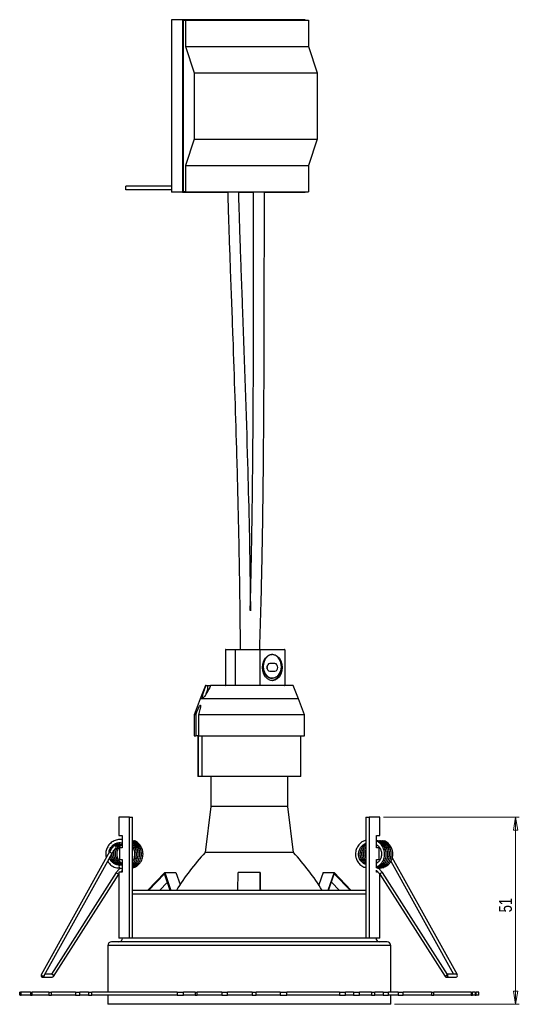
# Model space of a CAD drawing. Header units: millimetres. Extents: x 311 to 951, y 245 to 758.
# Tile 2 of 5: x 590 to 726, y 258 to 526. Entities that reach past the tile are written whole.
import ezdxf

# ---------------------------------------------------------------- set-up
doc = ezdxf.new("R2010")
doc.units = ezdxf.units.MM
doc.styles.add('SLDTEXTSTYLE0', font='TXT', dxfattribs={"width": 0.75})
doc.dimstyles.new('SLDDIMSTYLE0', dxfattribs={"dimtxt": 3.5, "dimasz": 3.556, "dimexe": 0, "dimexo": 0.0625, "dimgap": 0.875, "dimtad": 1, "dimdec": 0, "dimrnd": 1e-09, "dimzin": 12, "dimdsep": 46, "dimtxsty": 'SLDTEXTSTYLE0', "dimblk1": 'CLOSED', "dimblk2": 'CLOSED', "dimsah": 1, "dimcen": 0.09, "dimadec": 0, "dimazin": 3, "dimtfac": 1, "dimtdec": 0, "dimtofl": 0, "dimtmove": 0, "dimatfit": 3, "dimldrblk": 'CLOSED', "dimfxl": 0, "dimfrac": 2, "dimtolj": 1, "dimtzin": 12, "dimarcsym": 0})

# ---------------------------------------------------------------- blocks, each defined once
blk = doc.blocks.new('_Closed')
at = {"color": 0, "linetype": 'ByBlock', "lineweight": -2}
for p, q in [((-1, 0.166667), (0, 0)), ((-1, 0.166667), (-1, -0.166667)), ((0, 0), (-1, -0.166667)), ((0, 0), (-1, 0))]:
    blk.add_line(p, q, dxfattribs=at)
blk = doc.blocks.new('_D')
at = {"color": 7, "linetype": 'Continuous', "lineweight": 0}
for p, q in [((688.75, 309.08), (725.75, 309.08)), ((724.75, 258.08), (724.75, 309.08)), ((691.75, 258.08), (725.75, 258.08))]:
    blk.add_line(p, q, dxfattribs=at)
at = {"color": 7, "linetype": 'Continuous', "lineweight": 18, "xscale": 3.556, "yscale": 3.556}
for p, rotation in [((724.75, 309.08, 15.56), 90.0000000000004), ((724.75, 258.08, 15.56), 270.0000000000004)]:
    blk.add_blockref('_Closed', p, dxfattribs=dict(at, rotation=rotation))
at = {"color": 7, "linetype": 'Continuous', "lineweight": 18, "insert": (720.24, 283.13), "char_height": 3.5, "attachment_point": 1, "rotation": 90, "style": 'SLDTEXTSTYLE0'}
blk.add_mtext('51', dxfattribs=at)

msp = doc.modelspace()

# ---------------------------------------------------------------- linework, layer by layer
at = {"color": 7, "linetype": 'Continuous', "lineweight": 25}
for p, q in [((631.11, 526.2), (631.11, 479.2)), ((634.05, 526.2), (631.11, 526.2)), ((634.05, 526.2), (634.05, 479.2)), ((667.5, 526.2), (634.05, 526.2)), ((634.3, 479.37), (634.3, 526.04)), ((634.3, 526.04), (634.89, 526.04)), ((634.89, 526.04), (634.89, 518.87)), ((634.89, 526.04), (668.34, 526.04)), ((667.5, 526.04), (667.5, 526.2)), ((668.34, 526.04), (668.34, 518.87)), ((634.89, 518.87), (637.23, 511.7)), ((634.89, 518.87), (668.34, 518.87)), ((668.34, 518.87), (670.69, 511.7)), ((637.23, 511.7), (637.23, 493.7)), ((637.23, 511.7), (670.69, 511.7)), ((670.69, 511.7), (670.69, 493.7)), ((637.23, 493.7), (634.89, 486.53)), ((637.23, 493.7), (670.69, 493.7)), ((670.69, 493.7), (668.34, 486.53)), ((634.89, 486.53), (634.89, 479.37)), ((634.89, 486.53), (668.34, 486.53)), ((668.34, 486.53), (668.34, 479.37)), ((618.67, 479.87), (618.67, 480.87)), ((631.11, 480.87), (618.67, 480.87)), ((631.11, 479.87), (618.67, 479.87)), ((634.05, 479.2), (631.11, 479.2)), ((634.05, 479.2), (646.5, 479.2)), ((634.89, 479.37), (634.3, 479.37)), ((634.89, 479.37), (668.34, 479.37)), ((649.36, 479.2), (653.46, 479.2)), ((656.32, 479.2), (667.5, 479.2)), ((667.5, 479.2), (667.5, 479.37)), ((645.75, 354.61), (645.75, 345.01)), ((645.85, 354.71), (648.51, 354.71)), ((655.15, 354.61), (648.45, 354.61)), ((648.45, 354.61), (648.45, 345.01)), ((648.51, 354.71), (655.14, 354.71)), ((655.14, 354.71), (661.78, 354.71)), ((655.15, 354.61), (655.15, 345.01)), ((661.91, 354.61), (655.15, 354.61)), ((661.91, 354.61), (661.91, 345.01)), ((657.35, 352.98), (657.27, 352.92)), ((657.37, 352.95), (657.34, 352.93)), ((658.53, 353.31), (658.48, 353.31)), ((659.23, 350.85), (657.82, 350.85)), ((657.82, 348.77), (659.23, 348.77)), ((640.34, 344.91), (638.84, 341.25)), ((640.49, 344.91), (640.34, 344.91)), ((640.49, 344.91), (640.99, 344.91)), ((640.54, 342.6), (640.99, 343.91)), ((640.99, 343.91), (640.99, 344.91)), ((640.99, 344.91), (641.73, 344.91)), ((640.99, 343.91), (641.23, 343.91)), ((664.17, 344.91), (641.73, 344.91)), ((648.45, 345.01), (655.15, 345.01)), ((649.77, 345.01), (649.77, 344.81)), ((655.15, 345.01), (661.91, 345.01)), ((665.67, 341.25), (664.17, 344.91)), ((638.84, 341.25), (637.25, 336.91)), ((639.48, 341.25), (638.84, 341.25)), ((665.67, 341.25), (639.48, 341.25)), ((667.25, 336.91), (665.67, 341.25)), ((637.25, 336.91), (637.25, 331.21)), ((637.7, 336.91), (637.25, 336.91)), ((637.7, 336.91), (637.7, 331.21)), ((667.25, 336.91), (638.39, 336.91)), ((638.39, 336.91), (638.39, 331.21)), ((667.25, 331.21), (667.25, 336.91)), ((637.25, 331.21), (637.7, 331.21)), ((638.39, 331.21), (637.7, 331.21)), ((638.25, 331.21), (638.25, 320.07)), ((638.39, 331.21), (667.25, 331.21)), ((638.47, 320.07), (638.47, 331.21)), ((639.47, 320.07), (639.47, 331.21)), ((666.25, 320.07), (666.25, 331.21)), ((638.47, 320.07), (638.25, 320.07)), ((639.47, 320.07), (638.47, 320.07)), ((666.25, 320.07), (639.47, 320.07)), ((641.75, 320.07), (641.75, 311.91)), ((662.75, 311.91), (662.75, 320.07)), ((641.75, 311.91), (640.25, 299.41)), ((662.75, 311.91), (641.75, 311.91)), ((664.25, 299.41), (662.75, 311.91)), ((616.75, 309.08), (616.75, 304.08)), ((619.63, 309.08), (616.75, 309.08)), ((619.63, 276.08), (619.63, 309.08)), ((619.63, 309.08), (620.5, 309.08)), ((620.5, 276.08), (620.5, 309.08)), ((684, 309.08), (684, 276.08)), ((684, 309.08), (684.88, 309.08)), ((684.88, 309.08), (684.88, 276.08)), ((687.75, 309.08), (684.88, 309.08)), ((687.75, 304.08), (687.75, 309.08)), ((616.75, 304.08), (617.67, 304.08)), ((617.67, 304.08), (617.67, 300.71)), ((686.84, 304.08), (687.75, 304.08)), ((686.84, 300.71), (686.84, 304.08)), ((616.08, 301.27), (615.66, 301.28)), ((615.82, 300.45), (616.05, 300.44)), ((616.88, 300.71), (616.88, 297.51)), ((617.67, 300.71), (616.88, 300.71)), ((687.63, 300.71), (686.84, 300.71)), ((687.63, 297.51), (687.63, 300.71)), ((613.51, 298.37), (595.58, 266.1)), ((614.21, 299.61), (613.51, 298.37)), ((614.13, 297.77), (614.93, 299.21)), ((664.25, 299.41), (640.25, 299.41)), ((708.93, 266.1), (691.16, 298.07)), ((596.41, 265.88), (613.72, 297.04)), ((617.67, 295.92), (616.86, 295.99)), ((616.88, 297.51), (617.67, 297.51)), ((617.77, 296.07), (617.36, 295.99)), ((617.67, 297.51), (617.67, 294.08)), ((686.84, 297.51), (687.63, 297.51)), ((686.84, 295.26), (686.84, 297.51)), ((687.35, 295.13), (687.62, 295.16)), ((690.79, 297.04), (707.87, 266.29)), ((616.04, 293.95), (598.38, 266.29)), ((598.95, 265.66), (616.74, 293.5)), ((616.75, 294.08), (616.75, 276.08)), ((617.67, 294.08), (616.75, 294.08)), ((624.55, 289.08), (629.24, 293.97)), ((629.17, 293.63), (624.81, 289.08)), ((630.75, 289.08), (629.17, 293.63)), ((629.24, 293.97), (630.94, 289.08)), ((629.24, 293.97), (632.25, 293.97)), ((632.25, 293.97), (633.4, 290.66)), ((649.17, 289.08), (649.18, 293.97)), ((655.18, 293.97), (649.18, 293.97)), ((655.17, 289.08), (655.18, 293.97)), ((655.18, 293.63), (655.17, 289.08)), ((655.18, 293.97), (655.19, 289.08)), ((655.19, 289.08), (655.18, 293.63)), ((672.34, 293.97), (671.16, 290.58)), ((672.34, 293.97), (675.33, 293.97)), ((675.33, 293.97), (673.62, 289.08)), ((673.81, 289.08), (675.4, 293.63)), ((680.03, 289.08), (675.33, 293.97)), ((675.4, 293.63), (679.77, 289.08)), ((686.84, 294.08), (686.84, 294.64)), ((687.36, 294.08), (686.84, 294.08)), ((687.75, 276.08), (687.75, 293.53)), ((687.77, 293.5), (705.56, 265.66)), ((706.17, 266.24), (688.47, 293.95)), ((629.97, 291.32), (627.83, 289.08)), ((674.6, 291.35), (676.79, 289.08)), ((684, 289.08), (620.5, 289.08)), ((613.75, 274.08), (613.75, 261.38)), ((689.75, 275.08), (614.75, 275.08)), ((619.63, 276.08), (616.75, 276.08)), ((620.5, 276.08), (619.63, 276.08)), ((684.88, 276.08), (684, 276.08)), ((687.75, 276.08), (684.88, 276.08)), ((690.75, 261.38), (690.75, 274.08)), ((595.98, 265.46), (598.55, 265.46)), ((596.39, 265.87), (596.29, 265.69)), ((598.5, 266.29), (596.64, 266.29)), ((706.25, 266.1), (705.6, 265.68)), ((705.96, 265.46), (708.53, 265.46)), ((708.46, 266.29), (706.13, 266.29)), ((706.16, 266.24), (706.25, 266.1)), ((708.85, 266.08), (708.89, 266.08)), ((589.75, 261.38), (589.75, 260.58)), ((589.76, 261.38), (589.75, 261.38)), ((589.76, 260.58), (589.75, 260.58)), ((589.76, 261.38), (589.76, 260.58)), ((589.76, 261.38), (589.79, 261.38)), ((589.76, 260.58), (589.79, 260.58)), ((589.79, 260.58), (589.79, 261.38)), ((589.99, 261.38), (589.79, 261.38)), ((589.99, 260.58), (589.79, 260.58)), ((589.99, 261.38), (589.99, 260.58)), ((589.99, 261.38), (590.15, 261.38)), ((589.99, 260.58), (590.15, 260.58)), ((590.15, 260.58), (590.15, 261.38)), ((592.69, 261.38), (590.15, 261.38)), ((592.69, 260.58), (590.15, 260.58)), ((592.69, 261.38), (592.69, 260.58)), ((592.69, 261.38), (593.17, 261.38)), ((592.69, 260.58), (593.17, 260.58)), ((593.17, 260.58), (593.17, 261.38)), ((597.66, 261.38), (593.17, 261.38)), ((597.66, 260.58), (593.17, 260.58)), ((597.66, 261.38), (597.66, 260.58)), ((597.66, 261.38), (598.41, 261.38)), ((597.66, 260.58), (598.41, 260.58)), ((598.41, 260.58), (598.41, 261.38)), ((604.91, 261.38), (598.41, 261.38)), ((604.91, 260.58), (598.41, 260.58)), ((604.91, 261.38), (604.91, 260.58)), ((604.91, 261.38), (606.11, 261.38)), ((604.91, 260.58), (606.11, 260.58)), ((606.11, 260.58), (606.11, 261.38)), ((608.51, 261.38), (606.11, 261.38)), ((608.51, 260.58), (606.11, 260.58)), ((608.51, 261.38), (608.51, 260.58)), ((608.51, 261.38), (609.43, 261.38)), ((608.51, 260.58), (609.43, 260.58)), ((609.43, 260.58), (609.43, 261.38)), ((632.63, 261.38), (609.43, 261.38)), ((632.63, 260.58), (609.43, 260.58)), ((613.75, 260.58), (613.75, 258.08)), ((632.63, 261.38), (632.63, 260.58)), ((632.63, 261.38), (634.32, 261.38)), ((632.63, 260.58), (634.32, 260.58)), ((634.32, 260.58), (634.32, 261.38)), ((637.52, 261.38), (634.32, 261.38)), ((637.52, 260.58), (634.32, 260.58)), ((637.52, 261.38), (637.52, 260.58)), ((637.52, 261.38), (638.05, 261.38)), ((637.52, 260.58), (638.05, 260.58)), ((638.05, 260.58), (638.05, 261.38)), ((644.74, 261.38), (638.05, 261.38)), ((644.74, 260.58), (638.05, 260.58)), ((644.74, 261.38), (644.74, 260.58)), ((644.74, 261.38), (646.34, 261.38)), ((644.74, 260.58), (646.34, 260.58)), ((646.34, 260.58), (646.34, 261.38)), ((653.04, 261.38), (646.34, 261.38)), ((653.04, 260.58), (646.34, 260.58)), ((653.04, 261.38), (653.04, 260.58)), ((653.04, 261.38), (654.17, 261.38)), ((653.04, 260.58), (654.17, 260.58)), ((654.17, 260.58), (654.17, 261.38)), ((660.68, 261.38), (654.17, 261.38)), ((660.68, 260.58), (654.17, 260.58)), ((660.68, 261.38), (660.68, 260.58)), ((660.68, 261.38), (662.48, 261.38)), ((660.68, 260.58), (662.48, 260.58)), ((662.48, 260.58), (662.48, 261.38)), ((676.83, 261.38), (662.48, 261.38)), ((676.83, 260.58), (662.48, 260.58)), ((676.83, 261.38), (676.83, 260.58)), ((676.83, 261.38), (678.47, 261.38)), ((676.83, 260.58), (678.47, 260.58)), ((678.47, 260.58), (678.47, 261.38)), ((680.66, 261.38), (678.47, 261.38)), ((680.66, 260.58), (678.47, 260.58)), ((680.66, 261.38), (680.66, 260.58)), ((680.66, 261.38), (682.26, 261.38)), ((680.66, 260.58), (682.26, 260.58)), ((682.26, 260.58), (682.26, 261.38)), ((685.5, 261.38), (682.26, 261.38)), ((685.5, 260.58), (682.26, 260.58)), ((685.5, 261.38), (685.5, 260.58)), ((685.5, 261.38), (686.45, 261.38)), ((685.5, 260.58), (686.45, 260.58)), ((686.44, 260.58), (686.44, 261.38)), ((688.69, 261.38), (686.44, 261.38)), ((688.69, 260.58), (686.44, 260.58)), ((688.69, 261.38), (688.69, 260.58)), ((688.69, 261.38), (690.15, 261.38)), ((688.69, 260.58), (690.15, 260.58)), ((690.15, 260.58), (690.15, 261.38)), ((692.81, 261.38), (690.15, 261.38)), ((692.81, 260.58), (690.15, 260.58)), ((690.75, 258.08), (690.75, 260.58)), ((692.81, 261.38), (692.81, 260.58)), ((692.81, 261.38), (694.16, 261.38)), ((692.81, 260.58), (694.16, 260.58)), ((694.16, 260.58), (694.16, 261.38)), ((701.87, 261.38), (694.16, 261.38)), ((701.87, 260.58), (694.16, 260.58)), ((701.87, 261.38), (701.87, 260.58)), ((701.87, 261.38), (702.49, 261.38)), ((701.87, 260.58), (702.49, 260.58)), ((702.49, 260.58), (702.49, 261.38)), ((712.68, 261.38), (702.49, 261.38)), ((712.68, 260.58), (702.49, 260.58)), ((712.68, 261.38), (712.68, 260.58)), ((712.68, 261.38), (713.03, 261.38)), ((712.68, 260.58), (713.03, 260.58)), ((713.03, 260.58), (713.03, 261.38)), ((713.73, 261.38), (713.03, 261.38)), ((713.73, 260.58), (713.03, 260.58)), ((713.73, 261.38), (713.73, 260.58)), ((713.73, 261.38), (714, 261.38)), ((713.73, 260.58), (714, 260.58)), ((714, 260.58), (714, 261.38)), ((714.75, 261.38), (714, 261.38)), ((714.75, 260.58), (714, 260.58)), ((714.75, 260.58), (714.75, 261.38)), ((690.75, 258.08), (613.75, 258.08))]:
    msp.add_line(p, q, dxfattribs=at)
at = {"color": 8, "linetype": 'Continuous', "lineweight": 25}
for p, q in [((648.45, 354.61), (645.75, 354.61)), ((645.75, 345.01), (648.45, 345.01)), ((684, 288.08), (620.5, 288.08)), ((690.75, 274.08), (613.75, 274.08)), ((684, 276.08), (620.5, 276.08))]:
    msp.add_line(p, q, dxfattribs=at)
at = {"color": 7, "linetype": 'Continuous', "lineweight": 25, "flags": 128}
for points in [[(648.45, 354.61), (648.45, 354.63), (648.46, 354.64), (648.46, 354.66), (648.47, 354.68), (648.48, 354.69), (648.49, 354.7), (648.5, 354.7), (648.51, 354.71)], [(655.83, 349.81), (655.92, 350.74), (656.19, 351.61), (656.62, 352.35), (657.18, 352.92), (657.83, 353.28), (658.53, 353.41), (659.23, 353.28), (659.88, 352.92), (660.44, 352.35), (660.87, 351.61), (661.14, 350.74), (661.23, 349.81), (661.14, 348.87), (660.87, 348.01), (660.44, 347.26), (659.88, 346.69), (659.23, 346.33), (658.53, 346.21), (657.83, 346.33), (657.18, 346.69), (656.62, 347.26), (656.19, 348.01), (655.92, 348.87), (655.83, 349.81)], [(658.06, 346.35), (658.46, 346.31), (659.14, 346.43), (659.78, 346.77), (660.32, 347.33), (660.74, 348.06), (661, 348.9), (661.09, 349.81), (661, 350.71), (660.74, 351.56), (660.32, 352.28), (660.09, 352.56)], [(659.29, 353.13), (659.14, 353.19), (658.46, 353.31)], [(657.82, 350.85), (657.52, 350.77), (657.27, 350.54), (657.1, 350.2), (657.04, 349.81), (657.1, 349.41), (657.27, 349.07), (657.52, 348.85), (657.82, 348.77)], [(659.23, 348.77), (659.53, 348.85), (659.79, 349.07), (659.96, 349.41), (660.02, 349.81), (659.96, 350.2), (659.79, 350.54), (659.53, 350.77), (659.23, 350.85)], [(648.45, 345.01), (648.45, 344.99), (648.46, 344.97), (648.46, 344.95), (648.47, 344.94), (648.48, 344.92), (648.49, 344.91), (648.5, 344.91), (648.51, 344.91)], [(598.88, 265.68), (598.94, 265.65), (598.95, 265.66)], [(705.61, 265.67), (705.57, 265.65), (705.56, 265.67), (705.6, 265.71), (705.7, 265.79), (705.82, 265.87), (705.96, 265.96), (706.09, 266.04), (706.19, 266.09), (706.25, 266.1), (706.25, 266.1)], [(708.89, 266.06), (708.93, 266.09), (708.91, 266.1), (708.85, 266.08)]]:
    msp.add_lwpolyline(points, dxfattribs=at)
at = {"color": 8, "linetype": 'Continuous', "lineweight": 25, "flags": 128}
msp.add_lwpolyline([(614.93, 299.21), (614.91, 299.21), (614.85, 299.23)], dxfattribs=at)
at = {"color": 7, "linetype": 'Continuous', "lineweight": 25}
for centre, radius, start, end in [((645.85, 354.61), 0.1, 90, 180), ((655.83, 349.81), 1.34, 341.7775, 18.2225), ((645.85, 345.01), 0.1, 180, 270), ((616.06, 300.85), 0.412, 268.7257, 0.372), ((616.06, 300.86), 0.412, 359.6056, 88.0631), ((686.04, 256.5), 62.75, 136.859, 148.7216), ((618.47, 256.5), 62.75, 31.2784, 43.141), ((617.88, 295.61), 1.1, 160.2639, 204.5466), ((618.02, 295.56), 1.22, 180.2103, 190.6389), ((614.75, 274.08), 1, 90, 180), ((616.75, 276.08), 1, 270, 0), ((687.75, 276.08), 1, 180, 270), ((689.75, 274.08), 1, 0, 90), ((595.98, 265.88), 0.41, 153.4996, 359.4438), ((596.81, 267.45), 1.83, 227.564, 251.0197), ((596.37, 266.05), 0.369, 245.2349, 257.171), ((598.55, 265.87), 0.407, 270.1355, 329.6333), ((705.96, 265.88), 0.412, 209.4371, 59.9801), ((708.52, 265.88), 0.414, 270.5658, 28.6698)]:
    msp.add_arc(centre, radius, start, end, dxfattribs=at)
at = {"color": 8, "linetype": 'Continuous', "lineweight": 25}
for centre, radius, start, end in [((615.64, 300.87), 0.412, 359.6049, 88.2399), ((615.64, 300.86), 0.415, 293.7059, 0.129), ((615.44, 300.96), 1.83, 227.5268, 251.0597), ((617.3, 295.16), 1.75, 223.6923, 251.1753), ((689.03, 292.3), 1.75, 108.8087, 136.3157)]:
    msp.add_arc(centre, radius, start, end, dxfattribs=at)
at = {"color": 7, "linetype": 'Continuous', "lineweight": 25}
for centre, major_axis, ratio, start_param, end_param in [((655.14, 354.61), (0, 0.1), 0.061601, 4.712389, 6.283185), ((661.78, 354.61), (0.126, 0), 0.794068, 0, 1.570796), ((655.14, 345.01), (0, 0.1), 0.061601, 3.141593, 4.712389), ((661.78, 345.01), (0.126, 0), 0.794068, 4.712389, 6.283185)]:
    msp.add_ellipse(centre, major_axis=major_axis, ratio=ratio, start_param=start_param, end_param=end_param, dxfattribs=at)
for points, knots in [([(646.4, 479.2), (646.41, 478.77), (646.44, 476.63), (646.55, 473.24), (646.68, 469.01), (646.81, 465.22), (646.95, 461.41), (647.26, 452.82), (647.94, 434.78), (648.73, 411.2), (649.35, 386.82), (649.62, 370.19), (649.74, 359.45), (649.75, 355.53), (649.75, 354.61)], [0, 0, 0, 0, 0.010426, 0.051513, 0.081691, 0.112111, 0.142784, 0.173664, 0.318838, 0.577373, 0.741572, 0.905628, 0.977783, 1, 1, 1, 1]), ([(652.65, 365.27), (652.62, 368), (652.5, 381.42), (651.83, 408.46), (650.94, 434.76), (650.28, 452.38), (650.06, 458.32), (649.9, 462.87), (649.79, 466.04), (649.71, 468.1), (649.63, 470.54), (649.54, 473.51), (649.45, 476.52), (649.41, 478.52), (649.39, 479.37)], [0, 0, 0, 0, 0.07184, 0.352624, 0.710784, 0.763479, 0.816145, 0.866834, 0.883177, 0.899608, 0.920904, 0.947417, 0.97766, 1, 1, 1, 1]), ([(653.35, 479.2), (653.35, 477.91), (653.35, 473.63), (653.35, 466.65), (653.35, 458.54), (653.34, 451.24), (653.32, 444.76), (653.31, 439.04), (653.29, 434.04), (653.28, 429.66), (653.25, 423.82), (653.21, 416.22), (653.13, 406.61), (653.04, 398.3), (652.95, 391.4), (652.86, 385.99), (652.77, 380.66), (652.67, 375.58), (652.56, 370.84), (652.47, 367.47), (652.42, 365.66), (652.41, 365.31)], [0, 0, 0, 0, 0.034111, 0.112718, 0.183831, 0.247774, 0.304879, 0.354623, 0.398387, 0.436456, 0.470158, 0.551998, 0.636783, 0.72324, 0.770871, 0.818501, 0.865806, 0.911118, 0.952434, 0.990631, 1, 1, 1, 1]), ([(655.08, 354.74), (655.08, 354.79), (655.16, 356.77), (655.28, 360.75), (655.46, 366.73), (655.6, 372.55), (655.72, 377.96), (655.81, 382.82), (655.89, 387.48), (655.96, 392.21), (656.02, 397.12), (656.09, 402.99), (656.15, 409.76), (656.21, 417.4), (656.26, 425.04), (656.29, 432.59), (656.31, 438.61), (656.32, 443.04), (656.33, 446), (656.33, 449.22), (656.34, 453.04), (656.34, 457.3), (656.35, 461.94), (656.35, 466.86), (656.35, 472.39), (656.35, 476.63), (656.35, 479.03), (656.35, 479.37)], [0, 0, 0, 0, 0.00126, 0.047609, 0.095942, 0.145182, 0.187795, 0.226216, 0.262107, 0.300132, 0.340045, 0.380214, 0.44149, 0.502838, 0.564143, 0.62551, 0.68457, 0.708883, 0.732092, 0.755987, 0.786366, 0.823886, 0.858567, 0.897995, 0.942341, 0.991779, 1, 1, 1, 1]), ([(657.09, 347.55), (656.9, 347.77), (656.51, 348.22), (656.18, 349.16), (656.08, 350.21), (656.24, 351.26), (656.66, 352.25), (657.11, 352.7), (657.34, 352.93)], [0, 0, 0, 0, 0.158458, 0.31818, 0.480792, 0.647474, 0.8216, 1, 1, 1, 1]), ([(658.48, 353.29), (658.37, 353.29), (658.09, 353.29), (657.71, 353.16), (657.46, 353), (657.36, 352.94)], [0, 0, 0, 0, 0.286128, 0.724978, 1, 1, 1, 1]), ([(659.34, 353.13), (659.07, 353.21), (658.47, 353.4), (657.78, 353.2), (657.42, 352.98), (657.37, 352.95)], [0, 0, 0, 0, 0.408028, 0.9152818, 1, 1, 1, 1]), ([(658.23, 346.34), (658.48, 346.35), (659.04, 346.38), (659.83, 346.89), (660.51, 347.73), (660.94, 348.81), (661.08, 350), (660.91, 351.17), (660.47, 352.18), (659.9, 352.83), (659.49, 353.05), (659.34, 353.13)], [0, 0, 0, 0, 0.096823, 0.21626, 0.335716, 0.455152, 0.574607, 0.694045, 0.81349, 0.932935, 1, 1, 1, 1]), ([(659.35, 353.13), (659.6, 352.95), (660.12, 352.57), (660.66, 351.63), (660.93, 350.54), (660.9, 349.43), (660.64, 348.51), (660.34, 348.07), (660.22, 347.89)], [0, 0, 0, 0, 0.184249, 0.368636, 0.545977, 0.718743, 0.887797, 1, 1, 1, 1]), ([(656.24, 351.09), (656.23, 351.07), (656.03, 350.7), (656, 349.7), (656.28, 348.39), (657, 347.37), (657.8, 346.84), (658.3, 346.9), (658.44, 346.92)], [0, 0, 0, 0, 0.0142, 0.237787, 0.462335, 0.684554, 0.910148, 1, 1, 1, 1]), ([(660.22, 347.89), (660.14, 347.77), (659.88, 347.41), (659.32, 346.99), (658.58, 346.79), (657.83, 346.94), (657.34, 347.28), (657.12, 347.52), (657.09, 347.55)], [0, 0, 0, 0, 0.108428, 0.323088, 0.537749, 0.75241, 0.96707, 1, 1, 1, 1]), ([(658.44, 346.85), (658.46, 346.85), (658.51, 346.85), (658.57, 346.85), (658.6, 346.85)], [0, 0, 0, 0, 0.498525, 1, 1, 1, 1]), ([(641.73, 344.91), (641.4, 344.2), (640.91, 343.15), (640.24, 342.08), (639.9, 341.67), (639.72, 341.5), (639.6, 341.46), (639.52, 341.53), (639.5, 341.75), (639.6, 342.31), (639.92, 343.39), (640.28, 344.35), (640.49, 344.91)], [0, 0, 0, 0, 0.254823, 0.382582, 0.426548, 0.470862, 0.504007, 0.537163, 0.581301, 0.65302, 0.796492, 1, 1, 1, 1]), ([(637.7, 336.91), (637.83, 337.26), (638.09, 337.98), (638.45, 338.81), (638.7, 339.29), (638.81, 339.46), (638.88, 339.53), (638.93, 339.54), (638.96, 339.51), (638.98, 339.39), (638.95, 339.01), (638.77, 338.16), (638.53, 337.38), (638.39, 336.91)], [0, 0, 0, 0, 0.181084, 0.360653, 0.431795, 0.458721, 0.485894, 0.505368, 0.524826, 0.553298, 0.604946, 0.759317, 1, 1, 1, 1]), ([(617.7, 302.9), (617.66, 302.91), (617.22, 303.04), (616.32, 302.92), (615.16, 302.51), (614.21, 301.74), (613.55, 300.77), (613.23, 299.82), (613.17, 298.92), (613.19, 298.34), (613.3, 298.04), (613.32, 298.01)], [0, 0, 0, 0, 0.0171774, 0.1755898, 0.3358059, 0.4913072, 0.6395214, 0.7811029, 0.8738328, 0.9874006, 1, 1, 1, 1]), ([(614.07, 299.36), (614.07, 299.46), (614.08, 299.87), (614.4, 300.58), (615, 301.35), (615.83, 301.89), (616.72, 302.16), (617.31, 302.1), (617.56, 302.07)], [0, 0, 0, 0, 0.0593969, 0.2523539, 0.4508055, 0.6469719, 0.8453537, 1, 1, 1, 1]), ([(615.66, 301.28), (615.59, 301.27), (615.47, 301.26), (615.33, 301.17), (615.16, 301.04), (614.94, 300.77), (614.63, 300.33), (614.38, 299.92), (614.24, 299.68), (614.21, 299.61)], [0, 0, 0, 0, 0.086579, 0.154198, 0.270747, 0.504277, 0.70842, 0.922559, 1, 1, 1, 1]), ([(614.93, 299.21), (614.98, 299.29), (615.12, 299.54), (615.37, 299.94), (615.61, 300.28), (615.75, 300.45), (615.81, 300.5), (615.81, 300.49), (615.81, 300.49)], [0, 0, 0, 0, 0.137412, 0.402108, 0.664652, 0.858802, 0.972715, 1, 1, 1, 1]), ([(617.66, 296.09), (617.54, 296.11), (617.12, 296.16), (616.53, 296.53), (615.97, 297.08), (615.54, 297.8), (615.32, 298.67), (615.36, 299.64), (615.61, 300.19), (615.73, 300.45)], [0, 0, 0, 0, 0.070398, 0.232351, 0.374514, 0.497806, 0.683475, 0.849901, 1, 1, 1, 1]), ([(615.41, 301.22), (615.44, 301.25), (615.66, 301.54), (616, 301.7), (616.3, 301.85)], [0, 0, 0, 0, 0.109855, 1, 1, 1, 1]), ([(617.67, 296.19), (617.43, 296.31), (616.95, 296.53), (616.42, 297.08), (615.99, 297.8), (615.76, 298.67), (615.81, 299.64), (616.06, 300.2), (616.18, 300.46)], [0, 0, 0, 0, 0.160321, 0.315198, 0.449516, 0.651791, 0.833101, 1, 1, 1, 1]), ([(615.9, 301.27), (615.91, 301.29), (616.12, 301.55), (616.44, 301.7), (616.74, 301.85)], [0, 0, 0, 0, 0.0488944, 1, 1, 1, 1]), ([(617.67, 296.44), (617.58, 296.48), (617.27, 296.64), (616.87, 297.09), (616.43, 297.8), (616.21, 298.67), (616.27, 299.67), (616.62, 300.57), (617.11, 301.24), (617.53, 301.49), (617.67, 301.57)], [0, 0, 0, 0, 0.0485917, 0.1783507, 0.290885, 0.4603548, 0.6122603, 0.765875, 0.923864, 1, 1, 1, 1]), ([(616.29, 301.19), (616.32, 301.23), (616.54, 301.53), (616.89, 301.7), (617.19, 301.85)], [0, 0, 0, 0, 0.134908, 1, 1, 1, 1]), ([(616.47, 300.87), (616.58, 301.03), (616.88, 301.45), (617.35, 301.69), (617.64, 301.85)], [0, 0, 0, 0, 0.368404, 1, 1, 1, 1]), ([(620.5, 295.32), (620.62, 295.33), (621.1, 295.4), (621.82, 295.86), (622.54, 296.56), (623.08, 297.48), (623.38, 298.59), (623.29, 299.84), (622.86, 301), (622.07, 301.95), (621.33, 302.53), (620.85, 302.65), (620.78, 302.66)], [0, 0, 0, 0, 0.035672, 0.153786, 0.257379, 0.347129, 0.4822, 0.603218, 0.725676, 0.851742, 0.97651, 1, 1, 1, 1]), ([(620.5, 295.68), (620.65, 295.75), (621.1, 295.97), (621.64, 296.57), (622.19, 297.48), (622.48, 298.59), (622.4, 299.85), (621.96, 300.99), (621.3, 301.87), (620.72, 302.21), (620.5, 302.34)], [0, 0, 0, 0, 0.062492, 0.187829, 0.296418, 0.459842, 0.606262, 0.754424, 0.906953, 1, 1, 1, 1]), ([(620.5, 295.93), (620.75, 296.15), (621.21, 296.56), (621.74, 297.48), (622.04, 298.59), (621.96, 299.85), (621.5, 300.98), (620.98, 301.75), (620.57, 302.01), (620.5, 302.05)], [0, 0, 0, 0, 0.141535, 0.26641, 0.454343, 0.622723, 0.793106, 0.96851, 1, 1, 1, 1]), ([(620.5, 296.37), (620.58, 296.45), (620.88, 296.73), (621.29, 297.49), (621.6, 298.59), (621.5, 299.84), (621.14, 300.88), (620.69, 301.39), (620.5, 301.6)], [0, 0, 0, 0, 0.063302, 0.215565, 0.444715, 0.650025, 0.857776, 1, 1, 1, 1]), ([(620.5, 296.96), (620.59, 297.09), (620.91, 297.59), (621.14, 298.6), (621.05, 299.83), (620.81, 300.67), (620.53, 301.01), (620.5, 301.04)], [0, 0, 0, 0, 0.112498, 0.419924, 0.695364, 0.974081, 1, 1, 1, 1]), ([(620.51, 295.44), (620.81, 295.58), (621.41, 295.86), (622.09, 296.57), (622.64, 297.48), (622.93, 298.59), (622.85, 299.85), (622.41, 300.99), (621.64, 301.99), (620.92, 302.4), (620.56, 302.6)], [0, 0, 0, 0, 0.112339, 0.224108, 0.320942, 0.466674, 0.597244, 0.729367, 0.865384, 1, 1, 1, 1]), ([(684, 302.75), (683.72, 302.66), (683.05, 302.45), (682.21, 301.73), (681.54, 300.77), (681.23, 299.82), (681.15, 298.92), (681.25, 298.04), (681.62, 297.06), (682.35, 296.12), (683.2, 295.47), (683.82, 295.37), (684, 295.34)], [0, 0, 0, 0, 0.08695, 0.206146, 0.319756, 0.428282, 0.499362, 0.586415, 0.688818, 0.808703, 0.943389, 1, 1, 1, 1]), ([(684, 296.15), (683.99, 296.15), (683.68, 296.2), (683.19, 296.54), (682.63, 297.08), (682.2, 297.8), (681.97, 298.67), (682.04, 299.66), (682.38, 300.58), (683.01, 301.33), (683.61, 301.79), (684, 301.89), (684.07, 301.91)], [0, 0, 0, 0, 0.007506, 0.128111, 0.233977, 0.325791, 0.464056, 0.587991, 0.713321, 0.84222, 0.969634, 1, 1, 1, 1]), ([(684.01, 296.37), (683.88, 296.43), (683.52, 296.61), (683.08, 297.09), (682.65, 297.8), (682.42, 298.67), (682.48, 299.67), (682.84, 300.57), (683.36, 301.27), (683.82, 301.55), (684, 301.65)], [0, 0, 0, 0, 0.070103, 0.193956, 0.301368, 0.463124, 0.608115, 0.754737, 0.905535, 1, 1, 1, 1]), ([(684, 296.65), (683.84, 296.8), (683.5, 297.1), (683.1, 297.8), (682.86, 298.67), (682.93, 299.67), (683.29, 300.56), (683.68, 301.15), (683.98, 301.34), (684, 301.36)], [0, 0, 0, 0, 0.129817, 0.258747, 0.452907, 0.626944, 0.802939, 0.983946, 1, 1, 1, 1]), ([(684, 297.09), (683.99, 297.1), (683.82, 297.27), (683.55, 297.81), (683.3, 298.67), (683.39, 299.66), (683.63, 300.41), (683.92, 300.75), (684, 300.85)], [0, 0, 0, 0, 0.011948, 0.183133, 0.440926, 0.672001, 0.905676, 1, 1, 1, 1]), ([(686.84, 295.5), (687.1, 295.63), (687.66, 295.89), (688.3, 296.57), (688.85, 297.48), (689.14, 298.59), (689.06, 299.85), (688.62, 300.99), (687.85, 301.99), (687.13, 302.4), (686.77, 302.6)], [0, 0, 0, 0, 0.098683, 0.212172, 0.310495, 0.458469, 0.591048, 0.725204, 0.863313, 1, 1, 1, 1]), ([(686.84, 301.59), (687.05, 301.44), (687.5, 301.12), (687.97, 300.39), (688.22, 299.64), (688.29, 298.93), (688.21, 298.24), (687.92, 297.48), (687.46, 296.82), (687.02, 296.56), (686.84, 296.46)], [0, 0, 0, 0, 0.120949, 0.267436, 0.407475, 0.499236, 0.611561, 0.74358, 0.898029, 1, 1, 1, 1]), ([(686.91, 295.35), (686.96, 295.36), (687.38, 295.42), (688.03, 295.87), (688.75, 296.56), (689.3, 297.48), (689.59, 298.59), (689.51, 299.84), (689.07, 301), (688.28, 301.95), (687.54, 302.53), (687.07, 302.65), (686.99, 302.66)], [0, 0, 0, 0, 0.015461, 0.136051, 0.241815, 0.333446, 0.471348, 0.594902, 0.719926, 0.848635, 0.976018, 1, 1, 1, 1]), ([(686.98, 295.28), (687.16, 295.31), (687.7, 295.38), (688.48, 295.86), (689.2, 296.56), (689.74, 297.48), (690.04, 298.59), (689.95, 299.84), (689.52, 301), (688.73, 301.95), (687.99, 302.53), (687.51, 302.65), (687.44, 302.66)], [0, 0, 0, 0, 0.053731, 0.169634, 0.271286, 0.359356, 0.491897, 0.610649, 0.730813, 0.854519, 0.97695, 1, 1, 1, 1]), ([(687.15, 295.16), (687.57, 295.2), (688.37, 295.28), (689.37, 295.85), (690.09, 296.56), (690.64, 297.48), (690.93, 298.59), (690.85, 299.84), (690.41, 301), (689.62, 301.95), (688.88, 302.53), (688.41, 302.65), (688.33, 302.66)], [0, 0, 0, 0, 0.120992, 0.228656, 0.323084, 0.404893, 0.528013, 0.638324, 0.749947, 0.86486, 0.978589, 1, 1, 1, 1]), ([(687.27, 295.25), (687.49, 295.28), (688.1, 295.36), (688.93, 295.86), (689.64, 296.56), (690.19, 297.48), (690.48, 298.59), (690.4, 299.84), (689.96, 301), (689.17, 301.95), (688.43, 302.53), (687.96, 302.65), (687.89, 302.66)], [0, 0, 0, 0, 0.069826, 0.183757, 0.283681, 0.370252, 0.500539, 0.617271, 0.735392, 0.856993, 0.977342, 1, 1, 1, 1]), ([(690.79, 297.05), (690.85, 297.15), (691.15, 297.63), (691.37, 298.6), (691.29, 299.84), (690.85, 301), (690.07, 301.95), (689.33, 302.53), (688.85, 302.65), (688.78, 302.66)], [0, 0, 0, 0, 0.055919, 0.251238, 0.426236, 0.603315, 0.785613, 0.966033, 1, 1, 1, 1]), ([(614.13, 297.77), (614.13, 297.77), (614.11, 297.72), (614.02, 297.63), (613.91, 297.48), (613.82, 297.32), (613.77, 297.17), (613.74, 297.08), (613.73, 297.04), (613.72, 297.04), (613.72, 297.04)], [0, 0, 0, 0, 0.041327, 0.237085, 0.425447, 0.607291, 0.797292, 0.905241, 0.989699, 1, 1, 1, 1]), ([(616.92, 295.99), (616.59, 296.02), (615.97, 296.08), (615.19, 296.52), (614.64, 297.08), (614.31, 297.56), (614.24, 297.86), (614.23, 297.94)], [0, 0, 0, 0, 0.279124, 0.527628, 0.745766, 0.934947, 1, 1, 1, 1]), ([(617.36, 295.99), (617.04, 296.02), (616.42, 296.08), (615.63, 296.52), (615.08, 297.08), (614.68, 297.73), (614.58, 298.22), (614.53, 298.49)], [0, 0, 0, 0, 0.241659, 0.456808, 0.645666, 0.809455, 1, 1, 1, 1]), ([(617.57, 296.03), (617.32, 296.05), (616.79, 296.11), (616.08, 296.53), (615.52, 297.08), (615.1, 297.8), (614.87, 298.54), (614.93, 299.07), (614.95, 299.24)], [0, 0, 0, 0, 0.16166, 0.353768, 0.5224, 0.668647, 0.888887, 1, 1, 1, 1]), ([(684, 297.96), (683.92, 298.21), (683.75, 298.75), (683.78, 299.48), (683.95, 299.89), (684, 300.01)], [0, 0, 0, 0, 0.37466, 0.819724, 1, 1, 1, 1]), ([(613.72, 297.04), (613.92, 296.74), (614.36, 296.07), (615.49, 295.33), (616.42, 295.22), (616.92, 295.16)], [0, 0, 0, 0, 0.271327, 0.614134, 1, 1, 1, 1]), ([(617.18, 295.15), (616.95, 294.97), (616.51, 294.63), (616.19, 294.17), (616.04, 293.95)], [0, 0, 0, 0, 0.516769, 1, 1, 1, 1]), ([(616.89, 295.16), (617.01, 295.16), (617.28, 295.16), (617.53, 295.09), (617.67, 295.05)], [0, 0, 0, 0, 0.46391, 1, 1, 1, 1]), ([(688.47, 293.95), (688.37, 294.09), (688.09, 294.5), (687.54, 295.05), (687.03, 295.34), (686.79, 295.48)], [0, 0, 0, 0, 0.229191, 0.6471, 1, 1, 1, 1]), ([(687.59, 295.16), (688.02, 295.2), (688.82, 295.28), (689.81, 295.85), (690.46, 296.46), (690.71, 296.9), (690.79, 297.05)], [0, 0, 0, 0, 0.327322, 0.618586, 0.87404, 1, 1, 1, 1]), ([(687.63, 295.16), (687.63, 295.16), (687.64, 295.17), (687.65, 295.2), (687.65, 295.2)], [0, 0, 0, 0, 0.7498064, 1, 1, 1, 1]), ([(617.42, 294.27), (617.48, 294.33), (617.55, 294.42), (617.65, 294.47), (617.67, 294.48)], [0, 0, 0, 0, 0.793401, 1, 1, 1, 1]), ([(686.84, 294.48), (686.87, 294.46), (687.15, 294.3), (687.46, 293.96), (687.7, 293.61), (687.77, 293.5)], [0, 0, 0, 0, 0.071801, 0.709903, 1, 1, 1, 1]), ([(596.41, 265.88), (596.4, 265.88), (596.4, 265.87), (596.39, 265.87), (596.39, 265.87)], [0, 0, 0, 0, 0.522601, 1, 1, 1, 1]), ([(598.5, 266.29), (598.52, 266.29), (598.56, 266.29), (598.64, 266.26), (598.71, 266.23), (598.77, 266.17), (598.83, 266.11), (598.87, 266.04), (598.91, 265.94), (598.92, 265.85), (598.91, 265.75), (598.89, 265.7), (598.88, 265.68)], [0, 0, 0, 0, 0.1109208, 0.1998715, 0.2888407, 0.3777288, 0.4667446, 0.5558249, 0.6448769, 0.822023, 0.9105501, 1, 1, 1, 1]), ([(708.85, 266.08), (708.83, 266.1), (708.8, 266.15), (708.71, 266.23), (708.59, 266.28), (708.49, 266.29), (708.46, 266.29)], [0, 0, 0, 0, 0.158264, 0.385812, 0.756618, 1, 1, 1, 1])]:
    msp.add_open_spline(points, degree=3, knots=knots, dxfattribs=at)

# ---------------------------------------------------------------- dimensions: what is measured, and where the dimension line sits
at = {"color": 7, "linetype": 'Continuous', "lineweight": 18}
dim = msp.add_linear_dim(base=(724.75, 309.08), p1=(690.75, 258.08), p2=(687.75, 309.08), angle=90, dimstyle='SLDDIMSTYLE0', dxfattribs=at)
dim.commit()
dim.dimension.update_dxf_attribs({"geometry": '_D', "text_midpoint": (724.75, 285.71), "dimtype": 160})

doc.saveas('drawing.dxf')
